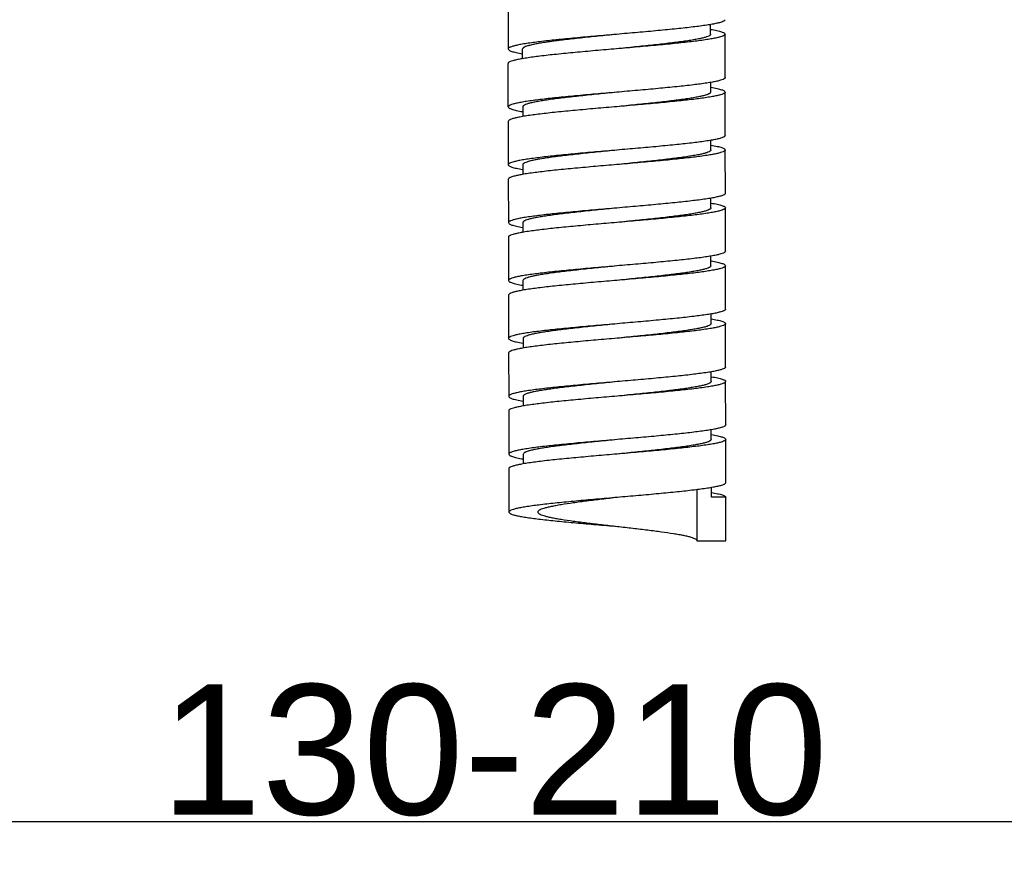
# Model space of a CAD drawing. Header units: millimetres. Extents: x 1200 to 1620, y -113 to 480.
# Tile 4 of 51: x 1276 to 1299, y -30 to -11. Entities that reach past the tile are written whole.
import ezdxf

# ---------------------------------------------------------------- set-up
doc = ezdxf.new("R2010")
doc.units = ezdxf.units.MM
doc.header["$LTSCALE"] = 0.1
doc.layers.add('DIM', color=3, linetype='Continuous')
doc.styles.get("Standard").update_dxf_attribs({"font": 'arial_0.ttf'})
doc.dimstyles.new('DIMSTYLE_1', dxfattribs={"dimtxt": 3, "dimasz": 2.5, "dimexe": 0.18, "dimexo": 0.0625, "dimgap": 0.09, "dimtad": 1, "dimdec": 3, "dimdsep": 46, "dimtxsty": 'Standard', "dimblk": '_FILLED', "dimblk1": '_FILLED', "dimblk2": '_FILLED', "dimcen": 0.09, "dimadec": 0, "dimazin": 0, "dimtp": 0.5, "dimtm": 0.5, "dimtfac": 1, "dimtdec": 3, "dimtofl": 0, "dimtmove": 0, "dimatfit": 3, "dimldrblk": '_FILLED', "dimfxl": 1, "dimtolj": 1, "dimarcsym": 0})

# ---------------------------------------------------------------- blocks, each defined once
blk = doc.blocks.new('_FILLED')
at = {"color": 0, "linetype": 'ByBlock'}
blk.add_solid([(0, 0), (-1, 0.2333), (-1, -0.2333)], dxfattribs=at)
blk = doc.blocks.new('*D40')
at = {"layer": 'Defpoints', "color": 0, "linetype": 'Continuous', "transparency": 16777216}
for p in [(1262.809, -0.919), (1316.315, -0.919), (1316.315, -29.643)]:
    blk.add_point(p, dxfattribs=at)
at = {"layer": 'DIM', "color": 0, "linetype": 'Continuous', "lineweight": -2, "transparency": 16777216}
for p, q in [((1262.809, -0.982), (1262.809, -29.823)), ((1316.315, -0.982), (1316.315, -29.823)), ((1265.309, -29.643), (1313.815, -29.643))]:
    blk.add_line(p, q, dxfattribs=at)
at = {"layer": 'DIM', "color": 0, "linetype": 'Continuous', "lineweight": -2, "transparency": 16777216, "xscale": 2.5, "yscale": 2.5, "zscale": 2.5, "rotation": 180}
blk.add_blockref('_FILLED', (1262.809, -29.643), dxfattribs=at)
at = {"layer": 'DIM', "color": 0, "linetype": 'Continuous', "lineweight": -2, "transparency": 16777216, "xscale": 2.5, "yscale": 2.5, "zscale": 2.5}
blk.add_blockref('_FILLED', (1316.315, -29.643), dxfattribs=at)
at = {"layer": 'DIM', "color": 0, "linetype": 'Continuous', "transparency": 16777216, "insert": (1286.762, -26.487), "char_height": 3, "attachment_point": 2}
blk.add_mtext('\\A1;130-210', dxfattribs=at)

msp = doc.modelspace()

# ---------------------------------------------------------------- linework, layer by layer
at = {"color": 7, "linetype": 'Continuous'}
for p, q in [((1287.0819, -10.8523), (1287.0835, -11.8523)), ((1291.7497, -11.5115), (1291.7493, -11.2879)), ((1292.0846, -12.5109), (1292.083, -11.5109)), ((1287.4172, -12.0751), (1287.4169, -11.8518)), ((1287.0857, -13.1856), (1287.0841, -12.1856)), ((1291.7518, -12.8448), (1291.7514, -12.6208)), ((1292.0867, -13.8443), (1292.0851, -12.8443)), ((1287.419, -13.1851), (1287.4194, -13.4091)), ((1287.0862, -13.519), (1287.0878, -14.519)), ((1291.7539, -14.1781), (1291.7536, -13.9554)), ((1292.0889, -15.1776), (1292.0873, -14.1776)), ((1287.4211, -14.5184), (1287.4215, -14.7412)), ((1287.0883, -14.8523), (1287.09, -15.8523)), ((1291.7561, -15.5115), (1291.7557, -15.2875)), ((1292.091, -16.5109), (1292.0894, -15.5109)), ((1287.4233, -15.8518), (1287.4236, -16.0757)), ((1287.0905, -16.1856), (1287.0921, -17.1856)), ((1291.7582, -16.8448), (1291.7579, -16.6215)), ((1292.0932, -17.8443), (1292.0915, -16.8443)), ((1287.4254, -17.1851), (1287.4258, -17.4087)), ((1287.0926, -17.519), (1287.0942, -18.519)), ((1291.7604, -18.1781), (1291.76, -17.9546)), ((1292.0953, -19.1776), (1292.0937, -18.1776)), ((1287.4276, -18.5184), (1287.4279, -18.7418)), ((1287.0948, -18.8523), (1287.0964, -19.8523)), ((1291.7625, -19.5115), (1291.7621, -19.2875)), ((1292.0974, -20.5109), (1292.0958, -19.5109)), ((1287.4297, -19.8517), (1287.4301, -20.0758)), ((1287.0969, -20.1856), (1287.0985, -21.1856)), ((1291.7646, -20.8448), (1291.7643, -20.622)), ((1292.0996, -21.8443), (1292.098, -20.8443)), ((1287.4318, -21.1851), (1287.4322, -21.4079)), ((1287.099, -21.5189), (1287.1006, -22.5189)), ((1291.4332, -22.0031), (1291.435, -23.1787)), ((1291.7668, -22.1781), (1291.7664, -21.9541)), ((1292.1001, -22.1776), (1291.7668, -22.1781)), ((1292.1017, -23.1776), (1292.1001, -22.1776)), ((1291.435, -23.1787), (1292.1017, -23.1776))]:
    msp.add_line(p, q, dxfattribs=at)
for points, knots in [([(1292.0825, -11.1776), (1292.0825, -11.1856), (1292.0723, -11.1984), (1292.0543, -11.21), (1292.0226, -11.2255), (1291.9681, -11.2432), (1291.8854, -11.2636), (1291.7807, -11.2841), (1291.6002, -11.3137), (1291.3283, -11.3494), (1290.9542, -11.3904), (1290.5274, -11.4318), (1290.0644, -11.4733), (1289.7455, -11.5009), (1289.5829, -11.515)], [0, 0, 0, 0, 0.0094782, 0.0166805, 0.0259095, 0.0507852, 0.0843686, 0.126499, 0.1768651, 0.300447, 0.4505973, 0.6216649, 0.8071547, 1, 1, 1, 1]), ([(1289.5829, -11.515), (1289.4204, -11.529), (1289.1015, -11.5566), (1288.6385, -11.5982), (1288.2118, -11.6395), (1287.8377, -11.6806), (1287.5657, -11.7162), (1287.3853, -11.7458), (1287.2806, -11.7663), (1287.1979, -11.7867), (1287.1434, -11.8044), (1287.1117, -11.8199), (1287.0937, -11.8315), (1287.0835, -11.8443), (1287.0835, -11.8523)], [0, 0, 0, 0, 0.1928488, 0.3783402, 0.5494079, 0.6995574, 0.8231379, 0.8735033, 0.9156331, 0.949216, 0.9740912, 0.98332, 0.9905221, 1, 1, 1, 1]), ([(1289.5829, -11.515), (1289.4421, -11.529), (1289.1657, -11.5565), (1288.7644, -11.598), (1288.3945, -11.6392), (1288.1127, -11.6748), (1287.9136, -11.7039), (1287.7873, -11.7247), (1287.6783, -11.7454), (1287.5875, -11.7659), (1287.5158, -11.7863), (1287.4685, -11.804), (1287.4412, -11.8194), (1287.4251, -11.8314), (1287.4169, -11.844), (1287.4169, -11.8518)], [0, 0, 0, 0, 0.1922259, 0.3771364, 0.5477075, 0.6974894, 0.7627937, 0.8208884, 0.8712469, 0.9134583, 0.9472161, 0.9724299, 0.9819125, 0.9894578, 1, 1, 1, 1]), ([(1292.083, -11.5109), (1292.083, -11.519), (1292.0728, -11.5318), (1292.0548, -11.5434), (1292.0231, -11.5588), (1291.9686, -11.5765), (1291.8859, -11.5969), (1291.7812, -11.6174), (1291.6008, -11.6471), (1291.3288, -11.6827), (1290.9547, -11.7238), (1290.5279, -11.7651), (1290.0649, -11.8067), (1289.746, -11.8342), (1289.5835, -11.8483)], [0, 0, 0, 0, 0.00948, 0.0166817, 0.0259074, 0.0507876, 0.0843661, 0.1265013, 0.1768629, 0.3004456, 0.4505968, 0.6216649, 0.8071549, 1, 1, 1, 1]), ([(1291.7497, -11.5115), (1291.7497, -11.5192), (1291.7414, -11.5318), (1291.7253, -11.5439), (1291.698, -11.5592), (1291.6507, -11.577), (1291.579, -11.5974), (1291.4882, -11.6179), (1291.3792, -11.6385), (1291.2529, -11.6593), (1291.0538, -11.6885), (1290.7719, -11.724), (1290.4021, -11.7653), (1290.0008, -11.8068), (1289.7244, -11.8343), (1289.5835, -11.8483)], [0, 0, 0, 0, 0.0105433, 0.0180901, 0.0275744, 0.0527824, 0.0865468, 0.1287532, 0.1791173, 0.2372078, 0.3025167, 0.4522986, 0.6228689, 0.8077776, 1, 1, 1, 1]), ([(1291.7513, -11.4009), (1291.7992, -11.409), (1291.8663, -11.4213), (1291.9486, -11.4409), (1291.9955, -11.4542), (1292.033, -11.468), (1292.0629, -11.4823), (1292.083, -11.4993), (1292.083, -11.5109)], [0, 0, 0, 0, 0.4080504, 0.5722948, 0.7093692, 0.8192798, 0.9026022, 1, 1, 1, 1]), ([(1287.0835, -11.8523), (1287.0836, -11.8637), (1287.1031, -11.8806), (1287.1324, -11.8948), (1287.1691, -11.9084), (1287.215, -11.9216), (1287.2956, -11.9409), (1287.3613, -11.9531), (1287.4082, -11.9611)], [0, 0, 0, 0, 0.0978943, 0.1812592, 0.2911136, 0.4281262, 0.5922218, 1, 1, 1, 1]), ([(1289.5835, -11.8483), (1289.4209, -11.8624), (1289.102, -11.8899), (1288.639, -11.9315), (1288.2123, -11.9728), (1287.8382, -12.0139), (1287.5663, -12.0495), (1287.3858, -12.0792), (1287.2811, -12.0997), (1287.1984, -12.1201), (1287.1439, -12.1378), (1287.1123, -12.1532), (1287.0942, -12.1648), (1287.0841, -12.1776), (1287.0841, -12.1856)], [0, 0, 0, 0, 0.1928485, 0.3783399, 0.5494078, 0.699558, 0.8231394, 0.8735021, 0.9156356, 0.9492138, 0.974094, 0.9833213, 0.9905222, 1, 1, 1, 1]), ([(1292.0846, -12.5109), (1292.0846, -12.519), (1292.0744, -12.5318), (1292.0564, -12.5434), (1292.0247, -12.5588), (1291.9702, -12.5765), (1291.8875, -12.5969), (1291.7828, -12.6174), (1291.6024, -12.6471), (1291.3304, -12.6827), (1290.9563, -12.7238), (1290.5296, -12.7651), (1290.0665, -12.8067), (1289.7476, -12.8342), (1289.5851, -12.8483)], [0, 0, 0, 0, 0.00948, 0.0166817, 0.0259074, 0.0507876, 0.0843661, 0.1265013, 0.1768629, 0.3004456, 0.4505968, 0.6216649, 0.8071549, 1, 1, 1, 1]), ([(1289.5851, -12.8483), (1289.4225, -12.8624), (1289.1036, -12.8899), (1288.6406, -12.9315), (1288.2139, -12.9728), (1287.8398, -13.0139), (1287.5679, -13.0495), (1287.3874, -13.0792), (1287.2827, -13.0997), (1287.2001, -13.1201), (1287.1456, -13.1378), (1287.1139, -13.1532), (1287.0958, -13.1648), (1287.0857, -13.1776), (1287.0857, -13.1856)], [0, 0, 0, 0, 0.1928485, 0.3783399, 0.5494078, 0.699558, 0.8231394, 0.8735021, 0.9156356, 0.9492138, 0.974094, 0.9833213, 0.9905222, 1, 1, 1, 1]), ([(1289.5851, -12.8483), (1289.4442, -12.8623), (1289.1678, -12.8898), (1288.7665, -12.9313), (1288.3967, -12.9726), (1288.1148, -13.0081), (1287.9158, -13.0373), (1287.7895, -13.058), (1287.6804, -13.0787), (1287.5896, -13.0992), (1287.5179, -13.1196), (1287.4706, -13.1374), (1287.4433, -13.1527), (1287.4273, -13.1647), (1287.419, -13.1773), (1287.419, -13.1851)], [0, 0, 0, 0, 0.1922258, 0.3771362, 0.5477072, 0.6974889, 0.7627927, 0.8208877, 0.8712458, 0.9134574, 0.9472153, 0.9724288, 0.9819096, 0.9894542, 1, 1, 1, 1]), ([(1292.0851, -12.8443), (1292.0851, -12.8523), (1292.075, -12.8651), (1292.0569, -12.8767), (1292.0253, -12.8921), (1291.9707, -12.9098), (1291.8881, -12.9303), (1291.7833, -12.9507), (1291.6029, -12.9804), (1291.331, -13.016), (1290.9568, -13.0571), (1290.5301, -13.0984), (1290.0671, -13.14), (1289.7482, -13.1676), (1289.5856, -13.1816)], [0, 0, 0, 0, 0.0094798, 0.0166798, 0.0259089, 0.0507866, 0.0843684, 0.1264995, 0.1768655, 0.3004477, 0.4505981, 0.6216655, 0.8071551, 1, 1, 1, 1]), ([(1291.7518, -12.8448), (1291.7518, -12.8526), (1291.7435, -12.8652), (1291.7275, -12.8772), (1291.7002, -12.8925), (1291.6529, -12.9103), (1291.5812, -12.9307), (1291.4904, -12.9512), (1291.3813, -12.9719), (1291.255, -12.9927), (1291.0559, -13.0218), (1290.7741, -13.0573), (1290.4042, -13.0986), (1290.0029, -13.1401), (1289.7265, -13.1676), (1289.5856, -13.1816)], [0, 0, 0, 0, 0.0105434, 0.0180906, 0.0275743, 0.0527825, 0.0865466, 0.1287534, 0.179117, 0.2372081, 0.3025163, 0.4522982, 0.6228687, 0.8077774, 1, 1, 1, 1]), ([(1291.7601, -12.7354), (1291.8071, -12.7434), (1291.8728, -12.7556), (1291.9535, -12.7749), (1291.9995, -12.7882), (1292.0362, -12.8018), (1292.0655, -12.816), (1292.0851, -12.8328), (1292.0851, -12.8443)], [0, 0, 0, 0, 0.4077973, 0.5718838, 0.7088938, 0.8187682, 0.9021152, 1, 1, 1, 1]), ([(1287.0857, -13.1856), (1287.0857, -13.1972), (1287.1055, -13.2141), (1287.1352, -13.2284), (1287.1723, -13.2421), (1287.2188, -13.2553), (1287.3003, -13.2748), (1287.3668, -13.287), (1287.4143, -13.2951)], [0, 0, 0, 0, 0.0976149, 0.1809463, 0.2908541, 0.4278941, 0.5920594, 1, 1, 1, 1]), ([(1289.5856, -13.1816), (1289.423, -13.1957), (1289.1041, -13.2233), (1288.6411, -13.2648), (1288.2144, -13.3062), (1287.8403, -13.3472), (1287.5684, -13.3828), (1287.388, -13.4125), (1287.2833, -13.433), (1287.2006, -13.4534), (1287.1461, -13.4711), (1287.1144, -13.4865), (1287.0964, -13.4981), (1287.0862, -13.5109), (1287.0862, -13.519)], [0, 0, 0, 0, 0.1928489, 0.3783407, 0.5494089, 0.6995587, 0.8231394, 0.8735022, 0.9156344, 0.9492151, 0.974092, 0.983319, 0.9905219, 1, 1, 1, 1]), ([(1292.0867, -13.8443), (1292.0867, -13.8523), (1292.0766, -13.8651), (1292.0585, -13.8767), (1292.0269, -13.8921), (1291.9724, -13.9098), (1291.8897, -13.9303), (1291.7849, -13.9507), (1291.6045, -13.9804), (1291.3326, -14.016), (1290.9584, -14.0571), (1290.5317, -14.0984), (1290.0687, -14.14), (1289.7498, -14.1676), (1289.5872, -14.1816)], [0, 0, 0, 0, 0.0094798, 0.0166798, 0.0259089, 0.0507866, 0.0843684, 0.1264995, 0.1768655, 0.3004477, 0.4505981, 0.6216655, 0.8071551, 1, 1, 1, 1]), ([(1289.5872, -14.1816), (1289.4246, -14.1957), (1289.1057, -14.2233), (1288.6427, -14.2648), (1288.216, -14.3062), (1287.8419, -14.3472), (1287.57, -14.3828), (1287.3896, -14.4125), (1287.2849, -14.433), (1287.2022, -14.4534), (1287.1477, -14.4711), (1287.116, -14.4865), (1287.098, -14.4981), (1287.0878, -14.5109), (1287.0878, -14.519)], [0, 0, 0, 0, 0.1928489, 0.3783407, 0.5494089, 0.6995587, 0.8231394, 0.8735022, 0.9156344, 0.9492151, 0.974092, 0.983319, 0.9905219, 1, 1, 1, 1]), ([(1289.5872, -14.1816), (1289.4463, -14.1957), (1289.1699, -14.2232), (1288.7687, -14.2646), (1288.3988, -14.3059), (1288.117, -14.3414), (1287.9179, -14.3706), (1287.7916, -14.3914), (1287.6826, -14.4121), (1287.5918, -14.4325), (1287.5201, -14.4529), (1287.4728, -14.4707), (1287.4455, -14.4861), (1287.4294, -14.4981), (1287.4211, -14.5107), (1287.4211, -14.5184)], [0, 0, 0, 0, 0.1922259, 0.3771364, 0.5477075, 0.6974892, 0.7627929, 0.8208879, 0.871246, 0.9134574, 0.9472157, 0.9724286, 0.9819094, 0.9894545, 1, 1, 1, 1]), ([(1292.0873, -14.1776), (1292.0873, -14.1856), (1292.0771, -14.1984), (1292.0591, -14.21), (1292.0274, -14.2255), (1291.9729, -14.2432), (1291.8902, -14.2636), (1291.7855, -14.2841), (1291.6051, -14.3137), (1291.3331, -14.3494), (1290.959, -14.3904), (1290.5322, -14.4318), (1290.0692, -14.4733), (1289.7503, -14.5009), (1289.5877, -14.515)], [0, 0, 0, 0, 0.0094785, 0.0166815, 0.0259087, 0.0507861, 0.0843673, 0.1265002, 0.1768636, 0.3004456, 0.4505963, 0.6216644, 0.8071547, 1, 1, 1, 1]), ([(1291.7539, -14.1781), (1291.7539, -14.1859), (1291.7457, -14.1985), (1291.7296, -14.2105), (1291.7023, -14.2259), (1291.655, -14.2436), (1291.5833, -14.264), (1291.4925, -14.2845), (1291.3835, -14.3052), (1291.2572, -14.326), (1291.0581, -14.3551), (1290.7762, -14.3907), (1290.4063, -14.432), (1290.0051, -14.4734), (1289.7286, -14.5009), (1289.5877, -14.515)], [0, 0, 0, 0, 0.0105437, 0.0180909, 0.0275739, 0.0527829, 0.0865461, 0.1287539, 0.1791165, 0.2372086, 0.3025159, 0.4522978, 0.6228684, 0.8077773, 1, 1, 1, 1]), ([(1291.7602, -14.0684), (1291.8075, -14.0764), (1291.8736, -14.0887), (1291.9548, -14.108), (1292.0011, -14.1213), (1292.038, -14.135), (1292.0675, -14.1492), (1292.0872, -14.1661), (1292.0873, -14.1776)], [0, 0, 0, 0, 0.4078637, 0.5720204, 0.7090479, 0.8189187, 0.9022802, 1, 1, 1, 1]), ([(1287.0878, -14.519), (1287.0878, -14.5304), (1287.1075, -14.5474), (1287.1371, -14.5616), (1287.174, -14.5753), (1287.2203, -14.5885), (1287.3015, -14.6079), (1287.3676, -14.6201), (1287.4149, -14.6282)], [0, 0, 0, 0, 0.0977166, 0.1810776, 0.2909484, 0.4279763, 0.5921339, 1, 1, 1, 1]), ([(1289.5877, -14.515), (1289.4252, -14.529), (1289.1063, -14.5566), (1288.6433, -14.5982), (1288.2166, -14.6395), (1287.8425, -14.6806), (1287.5705, -14.7162), (1287.3901, -14.7458), (1287.2854, -14.7663), (1287.2027, -14.7867), (1287.1482, -14.8044), (1287.1165, -14.8199), (1287.0985, -14.8315), (1287.0883, -14.8443), (1287.0884, -14.8523)], [0, 0, 0, 0, 0.1928485, 0.3783396, 0.5494071, 0.6995567, 0.8231376, 0.8735028, 0.9156333, 0.9492146, 0.9740918, 0.9833207, 0.9905206, 1, 1, 1, 1]), ([(1292.0889, -15.1776), (1292.0889, -15.1856), (1292.0787, -15.1984), (1292.0607, -15.21), (1292.029, -15.2255), (1291.9745, -15.2432), (1291.8918, -15.2636), (1291.7871, -15.2841), (1291.6067, -15.3137), (1291.3347, -15.3494), (1290.9606, -15.3904), (1290.5338, -15.4318), (1290.0708, -15.4733), (1289.7519, -15.5009), (1289.5893, -15.515)], [0, 0, 0, 0, 0.0094785, 0.0166815, 0.0259087, 0.0507861, 0.0843673, 0.1265002, 0.1768636, 0.3004456, 0.4505963, 0.6216644, 0.8071547, 1, 1, 1, 1]), ([(1291.7608, -15.4015), (1291.8083, -15.4095), (1291.8747, -15.4218), (1291.9563, -15.4412), (1292.0028, -15.4545), (1292.0399, -15.4682), (1292.0696, -15.4825), (1292.0894, -15.4994), (1292.0894, -15.5109)], [0, 0, 0, 0, 0.4079363, 0.5721011, 0.7091411, 0.8190469, 0.9023704, 1, 1, 1, 1]), ([(1289.5893, -15.515), (1289.4268, -15.529), (1289.1079, -15.5566), (1288.6449, -15.5982), (1288.2182, -15.6395), (1287.8441, -15.6806), (1287.5721, -15.7162), (1287.3917, -15.7458), (1287.287, -15.7663), (1287.2043, -15.7867), (1287.1498, -15.8044), (1287.1182, -15.8199), (1287.1001, -15.8315), (1287.0899, -15.8443), (1287.09, -15.8523)], [0, 0, 0, 0, 0.1928485, 0.3783396, 0.5494071, 0.6995567, 0.8231376, 0.8735028, 0.9156333, 0.9492146, 0.9740918, 0.9833207, 0.9905206, 1, 1, 1, 1]), ([(1289.5894, -15.515), (1289.4485, -15.529), (1289.1721, -15.5565), (1288.7708, -15.598), (1288.401, -15.6392), (1288.1191, -15.6748), (1287.92, -15.7039), (1287.7937, -15.7247), (1287.6847, -15.7454), (1287.5939, -15.7659), (1287.5222, -15.7863), (1287.4749, -15.804), (1287.4476, -15.8194), (1287.4316, -15.8314), (1287.4233, -15.844), (1287.4233, -15.8518)], [0, 0, 0, 0, 0.192226, 0.3771366, 0.5477076, 0.6974892, 0.7627933, 0.8208877, 0.8712465, 0.9134571, 0.9472163, 0.9724283, 0.9819092, 0.989455, 1, 1, 1, 1]), ([(1292.0894, -15.5109), (1292.0894, -15.519), (1292.0793, -15.5318), (1292.0612, -15.5434), (1292.0295, -15.5588), (1291.975, -15.5765), (1291.8923, -15.5969), (1291.7876, -15.6174), (1291.6072, -15.6471), (1291.3352, -15.6827), (1290.9611, -15.7237), (1290.5344, -15.7651), (1290.0714, -15.8067), (1289.7524, -15.8342), (1289.5899, -15.8483)], [0, 0, 0, 0, 0.0094809, 0.0166809, 0.0259076, 0.0507881, 0.0843671, 0.1265012, 0.1768644, 0.3004471, 0.4505979, 0.6216656, 0.8071552, 1, 1, 1, 1]), ([(1291.7561, -15.5115), (1291.7561, -15.5192), (1291.7478, -15.5318), (1291.7318, -15.5438), (1291.7045, -15.5592), (1291.6572, -15.577), (1291.5854, -15.5974), (1291.4946, -15.6179), (1291.3856, -15.6385), (1291.2593, -15.6593), (1291.0602, -15.6885), (1290.7783, -15.724), (1290.4085, -15.7653), (1290.0072, -15.8067), (1289.7308, -15.8343), (1289.5899, -15.8483)], [0, 0, 0, 0, 0.0105441, 0.0180912, 0.0275734, 0.0527835, 0.0865456, 0.1287545, 0.1791159, 0.2372091, 0.3025154, 0.4522975, 0.6228681, 0.8077772, 1, 1, 1, 1]), ([(1287.09, -15.8523), (1287.09, -15.8637), (1287.1095, -15.8806), (1287.1389, -15.8948), (1287.1756, -15.9084), (1287.2216, -15.9216), (1287.3022, -15.941), (1287.368, -15.9531), (1287.4149, -15.9611)], [0, 0, 0, 0, 0.0978816, 0.1812281, 0.2911026, 0.428113, 0.5922002, 1, 1, 1, 1]), ([(1289.5899, -15.8483), (1289.4273, -15.8624), (1289.1084, -15.8899), (1288.6454, -15.9315), (1288.2187, -15.9728), (1287.8446, -16.0139), (1287.5727, -16.0495), (1287.3923, -16.0792), (1287.2876, -16.0996), (1287.2049, -16.1201), (1287.1504, -16.1377), (1287.1187, -16.1532), (1287.1006, -16.1648), (1287.0905, -16.1776), (1287.0905, -16.1856)], [0, 0, 0, 0, 0.1928486, 0.3783402, 0.5494084, 0.6995587, 0.8231401, 0.8735011, 0.9156356, 0.9492135, 0.9740933, 0.9833188, 0.9905203, 1, 1, 1, 1]), ([(1292.091, -16.5109), (1292.091, -16.519), (1292.0809, -16.5318), (1292.0628, -16.5434), (1292.0311, -16.5588), (1291.9766, -16.5765), (1291.8939, -16.5969), (1291.7892, -16.6174), (1291.6088, -16.6471), (1291.3368, -16.6827), (1290.9627, -16.7237), (1290.536, -16.7651), (1290.073, -16.8066), (1289.754, -16.8342), (1289.5915, -16.8483)], [0, 0, 0, 0, 0.0094809, 0.0166809, 0.0259076, 0.0507881, 0.0843671, 0.1265012, 0.1768644, 0.3004471, 0.4505979, 0.6216656, 0.8071552, 1, 1, 1, 1]), ([(1291.7669, -16.7355), (1291.8138, -16.7435), (1291.8795, -16.7556), (1291.96, -16.775), (1292.006, -16.7882), (1292.0427, -16.8018), (1292.072, -16.816), (1292.0915, -16.8328), (1292.0915, -16.8443)], [0, 0, 0, 0, 0.4077758, 0.5718705, 0.7088827, 0.8187371, 0.9021024, 1, 1, 1, 1]), ([(1289.5915, -16.8483), (1289.4289, -16.8624), (1289.11, -16.8899), (1288.647, -16.9315), (1288.2203, -16.9728), (1287.8462, -17.0139), (1287.5743, -17.0495), (1287.3939, -17.0792), (1287.2892, -17.0996), (1287.2065, -17.1201), (1287.152, -17.1377), (1287.1203, -17.1532), (1287.1022, -17.1648), (1287.0921, -17.1776), (1287.0921, -17.1856)], [0, 0, 0, 0, 0.1928486, 0.3783402, 0.5494084, 0.6995587, 0.8231401, 0.8735011, 0.9156356, 0.9492135, 0.9740933, 0.9833188, 0.9905203, 1, 1, 1, 1]), ([(1289.5916, -16.8483), (1289.4507, -16.8623), (1289.1743, -16.8898), (1288.773, -16.9313), (1288.4031, -16.9726), (1288.1213, -17.0081), (1287.9222, -17.0373), (1287.7959, -17.058), (1287.6869, -17.0787), (1287.5961, -17.0992), (1287.5243, -17.1196), (1287.477, -17.1374), (1287.4497, -17.1527), (1287.4337, -17.1647), (1287.4254, -17.1773), (1287.4254, -17.1851)], [0, 0, 0, 0, 0.1922269, 0.3771334, 0.547706, 0.6974873, 0.7627924, 0.8208865, 0.8712466, 0.9134563, 0.9472168, 0.9724278, 0.9819093, 0.9894557, 1, 1, 1, 1]), ([(1292.0915, -16.8443), (1292.0916, -16.8523), (1292.0814, -16.8651), (1292.0633, -16.8767), (1292.0317, -16.8921), (1291.9772, -16.9098), (1291.8945, -16.9302), (1291.7898, -16.9507), (1291.6093, -16.9804), (1291.3374, -17.016), (1290.9633, -17.0571), (1290.5366, -17.0984), (1290.0736, -17.14), (1289.7546, -17.1676), (1289.5921, -17.1816)], [0, 0, 0, 0, 0.0094783, 0.0166805, 0.0259095, 0.050785, 0.0843682, 0.1264983, 0.176864, 0.3004454, 0.4505944, 0.6216646, 0.8071487, 1, 1, 1, 1]), ([(1291.7582, -16.8448), (1291.7582, -16.8526), (1291.7499, -16.8652), (1291.7339, -16.8772), (1291.7066, -16.8925), (1291.6593, -16.9103), (1291.5876, -16.9307), (1291.4968, -16.9512), (1291.3877, -16.9719), (1291.2614, -16.9926), (1291.0624, -17.0218), (1290.7805, -17.0573), (1290.4107, -17.0986), (1290.0094, -17.1401), (1289.733, -17.1676), (1289.5921, -17.1816)], [0, 0, 0, 0, 0.0105448, 0.0180913, 0.0275729, 0.0527841, 0.0865447, 0.1287544, 0.1791145, 0.2372086, 0.3025137, 0.4522948, 0.6228672, 0.8077734, 1, 1, 1, 1]), ([(1287.0921, -17.1856), (1287.0921, -17.1972), (1287.1122, -17.2143), (1287.1421, -17.2286), (1287.1795, -17.2423), (1287.2265, -17.2557), (1287.3088, -17.2752), (1287.3759, -17.2875), (1287.4238, -17.2956)], [0, 0, 0, 0, 0.0973946, 0.1807165, 0.2906272, 0.427702, 0.5919472, 1, 1, 1, 1]), ([(1289.5921, -17.1816), (1289.4295, -17.1957), (1289.1106, -17.2233), (1288.6476, -17.2648), (1288.2209, -17.3062), (1287.8468, -17.3472), (1287.5748, -17.3828), (1287.3944, -17.4125), (1287.2897, -17.433), (1287.207, -17.4534), (1287.1525, -17.4711), (1287.1208, -17.4865), (1287.1028, -17.4981), (1287.0926, -17.5109), (1287.0926, -17.519)], [0, 0, 0, 0, 0.1928515, 0.3783359, 0.5494064, 0.6995554, 0.8231369, 0.8735026, 0.9156327, 0.9492158, 0.9740912, 0.98332, 0.9905221, 1, 1, 1, 1]), ([(1292.0931, -17.8443), (1292.0932, -17.8523), (1292.083, -17.8651), (1292.0649, -17.8767), (1292.0333, -17.8921), (1291.9788, -17.9098), (1291.8961, -17.9302), (1291.7914, -17.9507), (1291.6109, -17.9804), (1291.339, -18.016), (1290.9649, -18.0571), (1290.5382, -18.0984), (1290.0752, -18.14), (1289.7563, -18.1676), (1289.5937, -18.1816)], [0, 0, 0, 0, 0.0094783, 0.0166805, 0.0259095, 0.050785, 0.0843682, 0.1264983, 0.176864, 0.3004454, 0.4505944, 0.6216646, 0.8071487, 1, 1, 1, 1]), ([(1291.762, -18.0676), (1291.8099, -18.0757), (1291.8769, -18.088), (1291.9593, -18.1075), (1292.0062, -18.1209), (1292.0437, -18.1346), (1292.0736, -18.149), (1292.0937, -18.166), (1292.0937, -18.1776)], [0, 0, 0, 0, 0.4080504, 0.5722948, 0.7093692, 0.8192798, 0.9026022, 1, 1, 1, 1]), ([(1289.5937, -18.1816), (1289.4311, -18.1957), (1289.1122, -18.2233), (1288.6492, -18.2648), (1288.2225, -18.3062), (1287.8484, -18.3472), (1287.5764, -18.3828), (1287.396, -18.4125), (1287.2913, -18.433), (1287.2086, -18.4534), (1287.1541, -18.4711), (1287.1224, -18.4865), (1287.1044, -18.4981), (1287.0942, -18.5109), (1287.0942, -18.519)], [0, 0, 0, 0, 0.1928515, 0.3783359, 0.5494064, 0.6995554, 0.8231369, 0.8735026, 0.9156327, 0.9492158, 0.9740912, 0.98332, 0.9905221, 1, 1, 1, 1]), ([(1289.5936, -18.1816), (1289.4527, -18.1956), (1289.1763, -18.2232), (1288.7751, -18.2646), (1288.4052, -18.3059), (1288.1234, -18.3414), (1287.9243, -18.3706), (1287.798, -18.3914), (1287.689, -18.412), (1287.5982, -18.4325), (1287.5265, -18.4529), (1287.4792, -18.4707), (1287.4519, -18.486), (1287.4358, -18.498), (1287.4275, -18.5107), (1287.4276, -18.5184)], [0, 0, 0, 0, 0.1922259, 0.3771363, 0.5477071, 0.6974884, 0.7627942, 0.8208868, 0.8712477, 0.913456, 0.9472176, 0.9724273, 0.9819093, 0.9894562, 1, 1, 1, 1]), ([(1292.0937, -18.1776), (1292.0937, -18.1856), (1292.0835, -18.1984), (1292.0655, -18.21), (1292.0338, -18.2255), (1291.9793, -18.2432), (1291.8966, -18.2636), (1291.7919, -18.2841), (1291.6115, -18.3137), (1291.3395, -18.3494), (1290.9654, -18.3904), (1290.5386, -18.4318), (1290.0756, -18.4733), (1289.7567, -18.5009), (1289.5941, -18.515)], [0, 0, 0, 0, 0.00948, 0.0166817, 0.0259074, 0.0507876, 0.0843661, 0.1265013, 0.1768629, 0.3004456, 0.4505968, 0.6216649, 0.8071549, 1, 1, 1, 1]), ([(1291.7603, -18.1781), (1291.7604, -18.1859), (1291.7521, -18.1985), (1291.736, -18.2105), (1291.7087, -18.2259), (1291.6614, -18.2436), (1291.5897, -18.264), (1291.4989, -18.2845), (1291.3899, -18.3052), (1291.2636, -18.326), (1291.0645, -18.3551), (1290.7826, -18.3907), (1290.4128, -18.432), (1290.0115, -18.4734), (1289.735, -18.5009), (1289.5942, -18.515)], [0, 0, 0, 0, 0.0105453, 0.0180913, 0.0275724, 0.0527848, 0.0865445, 0.1287556, 0.179115, 0.23721, 0.3025147, 0.452297, 0.6228679, 0.8077771, 1, 1, 1, 1]), ([(1287.0942, -18.519), (1287.0942, -18.5304), (1287.1138, -18.5472), (1287.1431, -18.5614), (1287.1798, -18.575), (1287.2257, -18.5882), (1287.3063, -18.6076), (1287.372, -18.6197), (1287.4189, -18.6278)], [0, 0, 0, 0, 0.0978943, 0.1812592, 0.2911136, 0.4281262, 0.5922218, 1, 1, 1, 1]), ([(1289.5941, -18.515), (1289.4316, -18.529), (1289.1127, -18.5566), (1288.6497, -18.5982), (1288.223, -18.6395), (1287.8489, -18.6806), (1287.5769, -18.7162), (1287.3965, -18.7458), (1287.2918, -18.7663), (1287.2091, -18.7867), (1287.1546, -18.8044), (1287.123, -18.8198), (1287.1049, -18.8315), (1287.0947, -18.8443), (1287.0948, -18.8523)], [0, 0, 0, 0, 0.1928484, 0.3783395, 0.5494073, 0.6995573, 0.8231386, 0.8735012, 0.9156346, 0.949213, 0.9740931, 0.9833196, 0.9905194, 1, 1, 1, 1]), ([(1292.0953, -19.1776), (1292.0953, -19.1856), (1292.0851, -19.1984), (1292.0671, -19.21), (1292.0354, -19.2255), (1291.9809, -19.2432), (1291.8982, -19.2636), (1291.7935, -19.2841), (1291.6131, -19.3137), (1291.3411, -19.3493), (1290.967, -19.3904), (1290.5402, -19.4318), (1290.0772, -19.4733), (1289.7583, -19.5009), (1289.5957, -19.515)], [0, 0, 0, 0, 0.00948, 0.0166817, 0.0259074, 0.0507876, 0.0843661, 0.1265013, 0.1768629, 0.3004456, 0.4505968, 0.6216649, 0.8071549, 1, 1, 1, 1]), ([(1291.7708, -19.4021), (1291.8178, -19.4101), (1291.8835, -19.4223), (1291.9642, -19.4416), (1292.0102, -19.4548), (1292.0469, -19.4684), (1292.0762, -19.4826), (1292.0958, -19.4995), (1292.0958, -19.5109)], [0, 0, 0, 0, 0.4077973, 0.5718838, 0.7088938, 0.8187682, 0.9021152, 1, 1, 1, 1]), ([(1289.5957, -19.515), (1289.4332, -19.529), (1289.1143, -19.5566), (1288.6513, -19.5982), (1288.2246, -19.6395), (1287.8505, -19.6806), (1287.5785, -19.7162), (1287.3981, -19.7458), (1287.2934, -19.7663), (1287.2107, -19.7867), (1287.1562, -19.8044), (1287.1246, -19.8198), (1287.1065, -19.8315), (1287.0964, -19.8443), (1287.0964, -19.8523)], [0, 0, 0, 0, 0.1928484, 0.3783395, 0.5494073, 0.6995573, 0.8231386, 0.8735012, 0.9156346, 0.949213, 0.9740931, 0.9833196, 0.9905194, 1, 1, 1, 1]), ([(1289.5958, -19.515), (1289.4549, -19.529), (1289.1785, -19.5565), (1288.7772, -19.5979), (1288.4074, -19.6392), (1288.1255, -19.6748), (1287.9264, -19.7039), (1287.8002, -19.7247), (1287.6911, -19.7454), (1287.6003, -19.7659), (1287.5286, -19.7863), (1287.4813, -19.804), (1287.454, -19.8194), (1287.438, -19.8314), (1287.4297, -19.844), (1287.4297, -19.8517)], [0, 0, 0, 0, 0.1922258, 0.3771361, 0.5477067, 0.697488, 0.7627947, 0.8208863, 0.8712483, 0.9134555, 0.9472182, 0.9724268, 0.9819096, 0.9894567, 1, 1, 1, 1]), ([(1292.0958, -19.5109), (1292.0958, -19.519), (1292.0857, -19.5318), (1292.0676, -19.5434), (1292.0359, -19.5588), (1291.9814, -19.5765), (1291.8987, -19.5969), (1291.794, -19.6174), (1291.6136, -19.6471), (1291.3416, -19.6827), (1290.9675, -19.7237), (1290.5408, -19.7651), (1290.0778, -19.8066), (1289.7588, -19.8342), (1289.5963, -19.8483)], [0, 0, 0, 0, 0.0094798, 0.0166798, 0.0259089, 0.0507866, 0.0843684, 0.1264995, 0.1768655, 0.3004477, 0.4505981, 0.6216655, 0.8071551, 1, 1, 1, 1]), ([(1291.7625, -19.5115), (1291.7625, -19.5192), (1291.7542, -19.5318), (1291.7382, -19.5438), (1291.7109, -19.5592), (1291.6636, -19.577), (1291.5918, -19.5974), (1291.501, -19.6178), (1291.392, -19.6385), (1291.2657, -19.6593), (1291.0666, -19.6885), (1290.7848, -19.724), (1290.4149, -19.7653), (1290.0136, -19.8067), (1289.7372, -19.8343), (1289.5963, -19.8483)], [0, 0, 0, 0, 0.0105458, 0.0180911, 0.0275721, 0.0527854, 0.0865442, 0.1287561, 0.1791148, 0.2372104, 0.3025146, 0.4522971, 0.622868, 0.8077772, 1, 1, 1, 1]), ([(1287.0964, -19.8523), (1287.0964, -19.8638), (1287.1162, -19.8808), (1287.1458, -19.895), (1287.183, -19.9087), (1287.2295, -19.922), (1287.311, -19.9414), (1287.3775, -19.9537), (1287.425, -19.9618)], [0, 0, 0, 0, 0.0976264, 0.1809494, 0.2908552, 0.4278956, 0.5920612, 1, 1, 1, 1]), ([(1289.5963, -19.8483), (1289.4337, -19.8623), (1289.1148, -19.8899), (1288.6518, -19.9315), (1288.2251, -19.9728), (1287.851, -20.0139), (1287.5791, -20.0495), (1287.3987, -20.0792), (1287.294, -20.0996), (1287.2113, -20.1201), (1287.1568, -20.1377), (1287.1251, -20.1532), (1287.107, -20.1648), (1287.0969, -20.1776), (1287.0969, -20.1856)], [0, 0, 0, 0, 0.1928489, 0.3783407, 0.5494089, 0.6995587, 0.8231394, 0.8735022, 0.9156344, 0.9492151, 0.974092, 0.983319, 0.9905219, 1, 1, 1, 1]), ([(1292.0974, -20.5109), (1292.0974, -20.519), (1292.0873, -20.5318), (1292.0692, -20.5434), (1292.0375, -20.5588), (1291.983, -20.5765), (1291.9003, -20.5969), (1291.7956, -20.6174), (1291.6152, -20.6471), (1291.3432, -20.6827), (1290.9691, -20.7237), (1290.5424, -20.7651), (1290.0794, -20.8066), (1289.7604, -20.8342), (1289.5979, -20.8483)], [0, 0, 0, 0, 0.0094798, 0.0166798, 0.0259089, 0.0507866, 0.0843684, 0.1264995, 0.1768655, 0.3004477, 0.4505981, 0.6216655, 0.8071551, 1, 1, 1, 1]), ([(1289.5979, -20.8483), (1289.4353, -20.8623), (1289.1164, -20.8899), (1288.6534, -20.9315), (1288.2267, -20.9728), (1287.8526, -21.0139), (1287.5807, -21.0495), (1287.4003, -21.0792), (1287.2956, -21.0996), (1287.2129, -21.1201), (1287.1584, -21.1377), (1287.1267, -21.1532), (1287.1086, -21.1648), (1287.0985, -21.1776), (1287.0985, -21.1856)], [0, 0, 0, 0, 0.1928489, 0.3783407, 0.5494089, 0.6995587, 0.8231394, 0.8735022, 0.9156344, 0.9492151, 0.974092, 0.983319, 0.9905219, 1, 1, 1, 1]), ([(1289.5979, -20.8483), (1289.457, -20.8623), (1289.1806, -20.8898), (1288.7794, -20.9313), (1288.4095, -20.9726), (1288.1277, -21.0081), (1287.9286, -21.0373), (1287.8023, -21.058), (1287.6933, -21.0787), (1287.6025, -21.0992), (1287.5307, -21.1196), (1287.4835, -21.1374), (1287.4562, -21.1527), (1287.4401, -21.1647), (1287.4318, -21.1773), (1287.4318, -21.1851)], [0, 0, 0, 0, 0.1922257, 0.3771358, 0.5477063, 0.6974875, 0.7627952, 0.8208858, 0.8712487, 0.913455, 0.9472186, 0.9724264, 0.9819099, 0.989457, 1, 1, 1, 1]), ([(1292.098, -20.8443), (1292.098, -20.8523), (1292.0878, -20.8651), (1292.0698, -20.8767), (1292.0381, -20.8921), (1291.9836, -20.9098), (1291.9009, -20.9302), (1291.7962, -20.9507), (1291.6157, -20.9804), (1291.3438, -21.016), (1290.9697, -21.0571), (1290.5429, -21.0984), (1290.0799, -21.14), (1289.761, -21.1676), (1289.5984, -21.1816)], [0, 0, 0, 0, 0.0094785, 0.0166815, 0.0259087, 0.0507861, 0.0843673, 0.1265002, 0.1768636, 0.3004456, 0.4505963, 0.6216644, 0.8071547, 1, 1, 1, 1]), ([(1291.7646, -20.8448), (1291.7646, -20.8526), (1291.7564, -20.8652), (1291.7403, -20.8772), (1291.713, -20.8925), (1291.6657, -20.9103), (1291.594, -20.9307), (1291.5032, -20.9512), (1291.3941, -20.9719), (1291.2678, -20.9926), (1291.0687, -21.0218), (1290.7869, -21.0573), (1290.417, -21.0986), (1290.0157, -21.1401), (1289.7393, -21.1676), (1289.5984, -21.1816)], [0, 0, 0, 0, 0.0105462, 0.0180909, 0.0275719, 0.0527858, 0.0865442, 0.1287564, 0.179115, 0.2372106, 0.3025149, 0.4522974, 0.6228683, 0.8077773, 1, 1, 1, 1]), ([(1291.7709, -20.735), (1291.8182, -20.7431), (1291.8843, -20.7553), (1291.9655, -20.7747), (1292.0118, -20.788), (1292.0487, -20.8016), (1292.0782, -20.8159), (1292.0979, -20.8328), (1292.098, -20.8443)], [0, 0, 0, 0, 0.4078637, 0.5720204, 0.7090479, 0.8189187, 0.9022802, 1, 1, 1, 1]), ([(1287.0985, -21.1856), (1287.0985, -21.1971), (1287.1182, -21.214), (1287.1477, -21.2283), (1287.1847, -21.2419), (1287.231, -21.2552), (1287.3122, -21.2746), (1287.3783, -21.2868), (1287.4256, -21.2948)], [0, 0, 0, 0, 0.0977166, 0.1810776, 0.2909484, 0.4279763, 0.5921339, 1, 1, 1, 1]), ([(1289.5984, -21.1816), (1289.4359, -21.1957), (1289.1169, -21.2233), (1288.654, -21.2648), (1288.2273, -21.3062), (1287.8532, -21.3472), (1287.5812, -21.3828), (1287.4008, -21.4125), (1287.2961, -21.433), (1287.2134, -21.4534), (1287.1589, -21.4711), (1287.1272, -21.4865), (1287.1092, -21.4981), (1287.099, -21.5109), (1287.099, -21.5189)], [0, 0, 0, 0, 0.1928485, 0.3783396, 0.5494071, 0.6995567, 0.8231376, 0.8735028, 0.9156333, 0.9492146, 0.9740918, 0.9833207, 0.9905206, 1, 1, 1, 1]), ([(1292.0996, -21.8443), (1292.0996, -21.8523), (1292.0894, -21.8651), (1292.0714, -21.8767), (1292.0397, -21.8921), (1291.9852, -21.9098), (1291.9025, -21.9302), (1291.7978, -21.9507), (1291.6173, -21.9804), (1291.3454, -22.016), (1290.9713, -22.0571), (1290.5445, -22.0984), (1290.0815, -22.14), (1289.7626, -22.1676), (1289.6, -22.1816)], [0, 0, 0, 0, 0.0094785, 0.0166815, 0.0259087, 0.0507861, 0.0843673, 0.1265002, 0.1768636, 0.3004456, 0.4505963, 0.6216644, 0.8071547, 1, 1, 1, 1]), ([(1289.6, -22.1816), (1289.4375, -22.1957), (1289.1186, -22.2233), (1288.6556, -22.2648), (1288.2289, -22.3062), (1287.8548, -22.3472), (1287.5828, -22.3828), (1287.4024, -22.4125), (1287.2977, -22.433), (1287.215, -22.4534), (1287.1605, -22.4711), (1287.1288, -22.4865), (1287.1108, -22.4981), (1287.1006, -22.5109), (1287.1006, -22.5189)], [0, 0, 0, 0, 0.1928485, 0.3783396, 0.5494071, 0.6995567, 0.8231376, 0.8735028, 0.9156333, 0.9492146, 0.9740918, 0.9833207, 0.9905206, 1, 1, 1, 1]), ([(1289.6001, -22.1816), (1289.4808, -22.1956), (1289.247, -22.2231), (1288.9074, -22.2644), (1288.5944, -22.3056), (1288.356, -22.3411), (1288.1875, -22.3702), (1288.0807, -22.3909), (1287.9884, -22.4116), (1287.9115, -22.4321), (1287.8507, -22.4525), (1287.8107, -22.4704), (1287.7877, -22.4856), (1287.7738, -22.498), (1287.7673, -22.5103), (1287.7673, -22.5179)], [0, 0, 0, 0, 0.1913008, 0.3753498, 0.5451872, 0.6944316, 0.7595664, 0.8175714, 0.8679396, 0.9102799, 0.9443275, 0.9700563, 0.9799243, 0.9879785, 1, 1, 1, 1]), ([(1291.7715, -22.0681), (1291.819, -22.0762), (1291.8854, -22.0884), (1291.967, -22.1079), (1292.0135, -22.1212), (1292.0506, -22.1348), (1292.0802, -22.1491), (1292.1001, -22.1661), (1292.1001, -22.1776)], [0, 0, 0, 0, 0.4079382, 0.5721027, 0.7091422, 0.8190501, 0.9023819, 1, 1, 1, 1]), ([(1287.1006, -22.5189), (1287.1006, -22.527), (1287.1109, -22.5397), (1287.1289, -22.5513), (1287.1607, -22.5666), (1287.2152, -22.5841), (1287.298, -22.6043), (1287.4027, -22.6244), (1287.5833, -22.6535), (1287.8553, -22.6883), (1288.2295, -22.7281), (1288.6564, -22.7681), (1289.1195, -22.8082), (1289.4385, -22.8347), (1289.6011, -22.8483)], [0, 0, 0, 0, 0.0094797, 0.0166812, 0.0259067, 0.0507865, 0.0843644, 0.1264989, 0.1768599, 0.3004413, 0.4505916, 0.6216598, 0.8071514, 1, 1, 1, 1]), ([(1287.7673, -22.5179), (1287.7673, -22.5254), (1287.7739, -22.5377), (1287.7878, -22.5501), (1287.8108, -22.5652), (1287.8509, -22.583), (1287.9118, -22.6032), (1287.9887, -22.6235), (1288.0811, -22.6438), (1288.188, -22.6642), (1288.3565, -22.6928), (1288.5951, -22.7275), (1288.9082, -22.7677), (1289.2479, -22.808), (1289.4819, -22.8347), (1289.6011, -22.8483)], [0, 0, 0, 0, 0.0120215, 0.0200737, 0.0299438, 0.0556731, 0.0897199, 0.1320612, 0.1824283, 0.2404345, 0.305568, 0.4548124, 0.6246499, 0.808699, 1, 1, 1, 1]), ([(1289.6011, -22.8483), (1289.7204, -22.8619), (1289.9544, -22.8886), (1290.2941, -22.9288), (1290.6072, -22.969), (1290.8458, -23.0037), (1291.0143, -23.0323), (1291.1213, -23.0527), (1291.2136, -23.0731), (1291.2906, -23.0933), (1291.3514, -23.1135), (1291.3915, -23.1313), (1291.4145, -23.1465), (1291.4285, -23.1589), (1291.435, -23.1711), (1291.435, -23.1787)], [0, 0, 0, 0, 0.1912987, 0.3753469, 0.5451847, 0.69443, 0.7595637, 0.8175709, 0.8679381, 0.9102805, 0.9443265, 0.9700579, 0.979928, 0.9879829, 1, 1, 1, 1])]:
    msp.add_open_spline(points, degree=3, knots=knots, dxfattribs=at)

# ---------------------------------------------------------------- dimensions: what is measured, and where the dimension line sits
at = {"layer": 'DIM', "linetype": 'Continuous'}
dim = msp.add_linear_dim(base=(1316.3149, -29.6428), p1=(1262.8089, -0.9191), p2=(1316.3149, -0.9191), text='130-210', dimstyle='DIMSTYLE_1', dxfattribs=at)
dim.commit()
dim.dimension.update_dxf_attribs({"geometry": '*D40', "text_midpoint": (1286.7619, -29.6428), "dimtype": 160})

doc.saveas('drawing.dxf')
